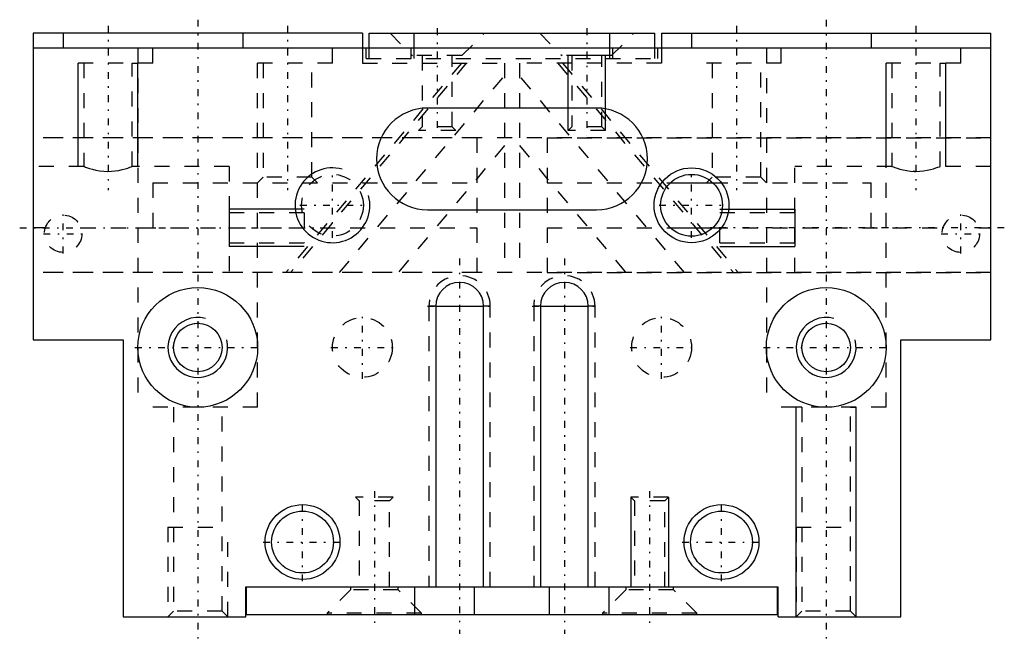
# Model space of a CAD drawing. Extents: x -32.9 to 32.9, y -1.9 to 39.9.
import ezdxf

# ---------------------------------------------------------------- set-up
doc = ezdxf.new("R2010")
doc.units = 0
doc.linetypes.add('CENTER', pattern=[1.5, 0.45, -0.5, 0.05, -0.5])
doc.linetypes.add('DASHED', pattern=[2, 1, -1])
for name, color, linetype in [('AM_0', 7, 'CONTINUOUS'), ('AM_2', 5, 'CONTINUOUS'), ('AM_3', 6, 'DASHED'), ('AM_5', 3, 'CONTINUOUS'), ('AM_7', 4, 'CENTER')]:
    doc.layers.add(name, color=color, linetype=linetype)

msp = doc.modelspace()

# ---------------------------------------------------------------- linework, layer by layer
at = {"layer": 'AM_0'}
for p, q in [((-32, 39), (-32, 38)), ((-10, 39), (-32, 39)), ((-10, 39), (-10, 38)), ((-9.55, 38), (-9.55, 39)), ((-9.55, 39), (9.55, 39)), ((9.55, 38), (9.55, 39)), ((10, 39), (32, 39)), ((10, 39), (10, 38)), ((32, 38), (32, 39)), ((32, 38), (-32, 38)), ((-32, 38), (-32, 18.5)), ((32, 18.5), (32, 38)), ((5.65, 34), (-5.65, 34)), ((10.578, 29), (13.422, 29)), ((-5.65, 27.2), (5.65, 27.2)), ((10.578, 26), (13.422, 26)), ((-5.1, 20.75), (-5.1, 2)), ((-1.9, 2), (-1.9, 20.75)), ((1.9, 20.75), (1.9, 2)), ((5.1, 2), (5.1, 20.75)), ((-32, 18.5), (-26, 18.5)), ((-26, 18.5), (-26, 0)), ((26, 18.5), (32, 18.5)), ((26, 0), (26, 18.5)), ((-17.8, 2), (17.8, 2)), ((-17.8, 0), (-17.8, 2)), ((-17.75, 0.15), (-17.75, 2)), ((-6.5, 0.15), (-6.5, 2)), ((6.5, 0.15), (6.5, 2)), ((17.75, 0.15), (17.75, 2)), ((17.8, 0), (17.8, 2)), ((-26, 0), (-17.8, 0)), ((-17.75, 0.15), (17.75, 0.15)), ((17.8, 0), (26, 0))]:
    msp.add_line(p, q, dxfattribs=at)
for centre, radius in [((12, 27.5), 2.067), ((-21, 18), 4), ((21, 18), 4), ((-21, 18), 1.621), ((21, 18), 1.621), ((-14, 5), 2.067), ((14, 5), 2.067)]:
    msp.add_circle(centre, radius, dxfattribs=at)
for centre, radius, start, end in [((-5.65, 30.6), 3.4, 90, 270), ((5.65, 30.6), 3.4, 270, 90), ((-3.5, 20.75), 1.6, 0, 180), ((3.5, 20.75), 1.6, 0, 180)]:
    msp.add_arc(centre, radius, start, end, dxfattribs=at)
at = {"layer": 'AM_2'}
for p, q in [((-6.55, 38), (-6.55, 39)), ((6.55, 38), (6.55, 39)), ((-5.1, 20.75), (-1.9, 20.75)), ((1.9, 20.75), (5.1, 20.75)), ((-2.5, 0.15), (-2.5, 2)), ((2.5, 0.15), (2.5, 2))]:
    msp.add_line(p, q, dxfattribs=at)
at = {"layer": 'AM_3'}
for p, q in [((-30, 39), (-30, 37)), ((-24, 37), (-24, 39)), ((-18, 39), (-18, 37)), ((-12, 37), (-12, 39)), ((-8.15, 39), (-6.65, 37.5)), ((-3.35, 37.5), (-1.85, 39)), ((1.85, 39), (3.35, 37.5)), ((6.65, 37.5), (8.15, 39)), ((12, 39), (12, 37)), ((18, 37), (18, 39)), ((24, 39), (24, 37)), ((30, 37), (30, 39)), ((-25, 38), (-25, 14)), ((-17, 14), (-17, 38)), ((-10, 38), (-10, 37)), ((-9.75, 37.3), (-9.75, 38)), ((-9.55, 37.3), (-9.55, 38)), ((-6.75, 37.3), (-6.75, 38)), ((-6.55, 37.3), (-6.55, 38)), ((6.55, 37.3), (6.55, 38)), ((6.75, 37.3), (6.75, 38)), ((9.55, 37.3), (9.55, 38)), ((9.75, 37.3), (9.75, 38)), ((10, 38), (10, 37)), ((17, 38), (17, 14)), ((25, 14), (25, 38)), ((-24, 37), (-30, 37)), ((-28.621, 37), (-28.621, 30.098)), ((-25.379, 30.098), (-25.379, 37)), ((-12, 37), (-18, 37)), ((-16.621, 37), (-16.621, 29.379)), ((-3.379, 37), (-15.126, 23)), ((-3.053, 37), (-14.8, 23)), ((-13.379, 29.379), (-13.379, 37)), ((-10, 37), (-0.5, 37)), ((-9.75, 37.3), (9.75, 37.3)), ((-3.35, 37.5), (-6.65, 37.5)), ((-6.007, 37.5), (-6.007, 32.744)), ((-3.994, 32.744), (-3.994, 37.5)), ((-0.5, 37), (-0.5, 23)), ((10, 37), (0.5, 37)), ((0.5, 37), (0.5, 23)), ((3.053, 37), (14.8, 23)), ((6.65, 37.5), (3.35, 37.5)), ((3.379, 37), (15.126, 23)), ((3.993, 37.5), (3.993, 32.744)), ((6.006, 32.744), (6.006, 37.5)), ((18, 37), (12, 37)), ((13.379, 37), (13.379, 29.379)), ((16.621, 29.379), (16.621, 37)), ((30, 37), (24, 37)), ((25.379, 37), (25.379, 30.098)), ((28.621, 30.098), (28.621, 37)), ((-11.537, 23), (-0.5, 36.153)), ((11.537, 23), (0.5, 36.153)), ((-6.007, 32.744), (-6.25, 32.5)), ((-3.75, 32.5), (-6.25, 32.5)), ((-3.994, 32.744), (-6.007, 32.744)), ((-3.75, 32.5), (-3.994, 32.744)), ((3.993, 32.744), (3.75, 32.5)), ((6.25, 32.5), (3.75, 32.5)), ((6.006, 32.744), (3.993, 32.744)), ((6.25, 32.5), (6.006, 32.744)), ((-2.347, 32), (-32, 32)), ((32, 32), (-32, 32)), ((-2.347, 32), (-2.347, 23)), ((2.347, 32), (32, 32)), ((2.347, 32), (2.347, 23)), ((-0.5, 31.486), (-7.62, 23)), ((0.5, 31.486), (7.62, 23)), ((-28.615, 30.1), (-32, 30.1)), ((-18.9, 30.1), (-25.383, 30.1)), ((-18.9, 30.1), (-18.9, 23)), ((18.9, 23), (18.9, 30.1)), ((25.383, 30.1), (18.9, 30.1)), ((27.015, 29.766), (26.824, 29.77)), ((32, 30.1), (28.615, 30.1)), ((-24, 29), (-2.347, 29)), ((-24, 29), (-24, 26)), ((-16.621, 29.379), (-17, 29)), ((-13.379, 29.379), (-16.621, 29.379)), ((-13, 29), (-13.379, 29.379)), ((2.347, 29), (10.578, 29)), ((13.379, 29.379), (13, 29)), ((16.621, 29.379), (13.379, 29.379)), ((13.422, 29), (24, 29)), ((17, 29), (16.621, 29.379)), ((24, 26), (24, 29)), ((-13.9, 27.006), (-18.9, 27.006)), ((-13.9, 27.006), (-13.9, 24.994)), ((13.9, 24.994), (13.9, 27.006)), ((18.9, 27.006), (13.9, 27.006)), ((-31.184, 26), (-32, 26)), ((-28.816, 26), (-2.347, 26)), ((2.347, 26), (10.578, 26)), ((13.422, 26), (28.816, 26)), ((31.184, 26), (32, 26)), ((-18.9, 24.994), (-13.9, 24.994)), ((13.9, 24.994), (18.9, 24.994)), ((-2.347, 23), (-32, 23)), ((32, 23), (-32, 23)), ((2.347, 23), (32, 23)), ((-5.55, 20.75), (-5.55, 2)), ((-5.1, 20.75), (-5.55, 20.75)), ((-1.45, 20.75), (-1.9, 20.75)), ((-1.45, 2), (-1.45, 20.75)), ((1.45, 20.75), (1.45, 2)), ((1.9, 20.75), (1.45, 20.75)), ((5.55, 20.75), (5.1, 20.75)), ((5.55, 2), (5.55, 20.75)), ((-21, 19.621), (-20.887, 19.617)), ((21, 19.621), (21.113, 19.617)), ((-17, 14), (-25, 14)), ((-22.621, 14), (-22.621, 0.379)), ((-19.379, 0.379), (-19.379, 14)), ((25, 14), (17, 14)), ((19.379, 14), (19.379, 0.379)), ((22.621, 0.379), (22.621, 14)), ((-10.45, 8), (-10.207, 7.756)), ((-7.95, 8), (-10.45, 8)), ((-8.194, 7.756), (-7.95, 8)), ((7.95, 8), (8.194, 7.756)), ((10.45, 8), (7.95, 8)), ((10.207, 7.756), (10.45, 8)), ((-10.207, 7.756), (-10.207, 2)), ((-8.194, 7.756), (-10.207, 7.756)), ((-8.194, 2), (-8.194, 7.756)), ((8.194, 7.756), (8.194, 2)), ((10.207, 7.756), (8.194, 7.756)), ((10.207, 2), (10.207, 7.756)), ((-23, 6), (-19, 6)), ((-23, 6), (-23, 0)), ((-19, 0), (-19, 6)), ((19, 6), (23, 6)), ((19, 6), (19, 0)), ((23, 0), (23, 6)), ((-10.8, 2), (-10.8, 1.8)), ((-7.6, 1.8), (-7.6, 2)), ((7.6, 2), (7.6, 1.8)), ((10.8, 1.8), (10.8, 2)), ((-10.8, 1.8), (-12.35, 0.25)), ((-7.6, 1.8), (-10.8, 1.8)), ((-6.05, 0.25), (-7.6, 1.8)), ((7.6, 1.8), (6.05, 0.25)), ((10.8, 1.8), (7.6, 1.8)), ((12.35, 0.25), (10.8, 1.8)), ((-22.621, 0.379), (-23, 0)), ((-19.379, 0.379), (-22.621, 0.379)), ((-19, 0), (-19.379, 0.379)), ((-12.35, 0.25), (-12.35, 0.15)), ((-6.05, 0.25), (-12.35, 0.25)), ((-6.05, 0.15), (-6.05, 0.25)), ((6.05, 0.25), (6.05, 0.15)), ((12.35, 0.25), (6.05, 0.25)), ((12.35, 0.15), (12.35, 0.25)), ((19.379, 0.379), (19, 0)), ((22.621, 0.379), (19.379, 0.379)), ((23, 0), (22.621, 0.379))]:
    msp.add_line(p, q, dxfattribs=at)
for points in [[(-28.621, 30.1, 0), (-28.616, 30.098, 0), (-28.576, 30.083, 0), (-28.497, 30.053, 0), (-28.382, 30.011, 0), (-28.23, 29.962, 0), (-28.04, 29.907, 0), (-27.815, 29.853, 0), (-27.566, 29.808, 0), (-27.29, 29.777, 0), (-27.029, 29.766, 0), (-26.759, 29.774, 0), (-26.517, 29.797, 0), (-26.283, 29.834, 0), (-26.064, 29.88, 0), (-25.865, 29.933, 0), (-25.688, 29.988, 0), (-25.543, 30.038, 0), (-25.444, 30.075, 0), (-25.389, 30.096, 0), (-25.379, 30.1, 0)], [(25.379, 30.1, 0), (25.381, 30.099, 0), (25.416, 30.085, 0), (25.488, 30.058, 0), (25.598, 30.018, 0), (25.745, 29.969, 0), (25.929, 29.915, 0), (26.148, 29.861, 0), (26.4, 29.813, 0), (26.64, 29.783, 0), (26.897, 29.767, 0), (27, 29.766, 0)], [(27, 29.766, 0), (27.256, 29.775, 0), (27.512, 29.801, 0), (27.746, 29.839, 0), (27.966, 29.888, 0), (28.165, 29.942, 0), (28.337, 29.996, 0), (28.473, 30.044, 0), (28.569, 30.08, 0), (28.614, 30.097, 0), (28.621, 30.1, 0)], [(-21.249, 19.602, 0), (-21.076, 19.619, 0), (-21, 19.621, 0)], [(20.751, 19.602, 0), (20.924, 19.619, 0), (21, 19.621, 0)], [(-22.619, 17.917, 0), (-22.619, 18.078, 0), (-22.586, 18.337, 0), (-22.567, 18.414, 0)], [(19.381, 17.917, 0), (19.381, 18.078, 0), (19.414, 18.337, 0), (19.433, 18.414, 0)]]:
    msp.add_polyline3d(points, dxfattribs=at)
for centre, radius in [((-12, 27.5), 2.067), ((-30, 25.6), 1.25), ((30, 25.6), 1.25), ((-10, 18), 2), ((10, 18), 2)]:
    msp.add_circle(centre, radius, dxfattribs=at)
for centre in [(-3.5, 20.75), (3.5, 20.75)]:
    msp.add_arc(centre, 2.05, 0, 180, dxfattribs=at)
at = {"layer": 'AM_5'}
for p, q in [((-29, 30.1), (-29, 37)), ((-28.621, 37), (-29, 37)), ((-25.379, 37), (-25, 37)), ((-25, 30.1), (-25, 37)), ((6.25, 37.5), (3.75, 37.5)), ((3.75, 32.5), (3.75, 37.5)), ((6.25, 32.5), (6.25, 37.5)), ((25, 30.1), (25, 37)), ((25.379, 37), (25, 37)), ((28.621, 37), (29, 37)), ((29, 30.1), (29, 37)), ((-13.9, 27.25), (-18.9, 27.25)), ((-18.9, 27.25), (-18.9, 24.75)), ((13.9, 27.25), (18.9, 27.25)), ((18.9, 27.25), (18.9, 24.75)), ((-13.9, 24.75), (-18.9, 24.75)), ((13.9, 24.75), (18.9, 24.75)), ((19, 0), (19, 14)), ((19.379, 14), (19, 14)), ((22.621, 14), (23, 14)), ((23, 0), (23, 14)), ((7.95, 8), (7.95, 2)), ((10.45, 8), (10.45, 2)), ((7.95, 2), (10.45, 2))]:
    msp.add_line(p, q, dxfattribs=at)
for centre in [(12, 27.5), (-14, 5), (14, 5)]:
    msp.add_circle(centre, 2.5, dxfattribs=at)
for centre, radius in [((-12, 27.5), 2.5), ((-21, 18), 2), ((21, 18), 2)]:
    msp.add_arc(centre, radius, 75, 15, dxfattribs=at)
at = {"layer": 'AM_7'}
for p, q in [((-27, 39.5), (-27, 28.5)), ((-21, 39.9), (-21, -1.9)), ((-15, 39.5), (-15, 28.5)), ((15, 39.5), (15, 28.5)), ((21, 39.9), (21, -1.9)), ((27, 39.5), (27, 28.5)), ((-5, 39.325), (-5, 32.175)), ((5, 39.325), (5, 32.175)), ((-12, 25.33), (-12, 29.67)), ((12, 25.33), (12, 29.67)), ((-14.17, 27.5), (-9.83, 27.5)), ((9.83, 27.5), (14.17, 27.5)), ((-30, 24.288), (-30, 26.913)), ((30, 24.288), (30, 26.913)), ((-32.905, 26), (-12.995, 26)), ((32.905, 26), (12.995, 26)), ((-31.312, 25.6), (-28.688, 25.6)), ((28.688, 25.6), (31.312, 25.6)), ((-3.5, 23.94), (-3.5, -1.14)), ((3.5, 23.94), (3.5, -1.14)), ((-5.652, 20.75), (-1.348, 20.75)), ((1.348, 20.75), (5.652, 20.75)), ((-10, 15.9), (-10, 20.1)), ((10, 15.9), (10, 20.1)), ((-25.2, 18), (-16.8, 18)), ((-12.1, 18), (-7.9, 18)), ((7.9, 18), (12.1, 18)), ((16.8, 18), (25.2, 18)), ((-9.2, 8.4), (-9.2, -0.4)), ((9.2, 8.4), (9.2, -0.4)), ((-14, 2.375), (-14, 7.625)), ((14, 2.375), (14, 7.625)), ((-16.625, 5), (-11.375, 5)), ((11.375, 5), (16.625, 5))]:
    msp.add_line(p, q, dxfattribs=at)

doc.saveas('drawing.dxf')
